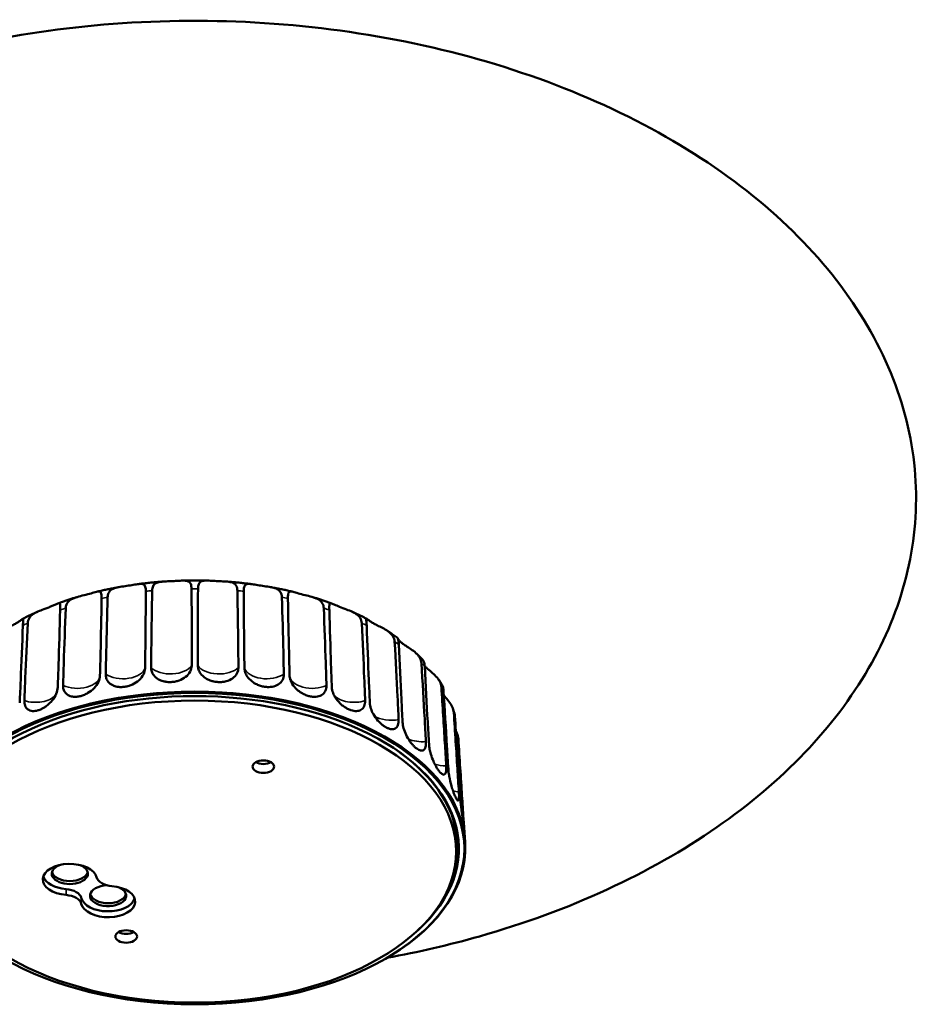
# Model space of a CAD drawing. Header units: millimetres. Extents: x 181 to 1186, y 41 to 1140.
# Tile 7 of 7: x 937 to 1186, y 824 to 1097. Entities that reach past the tile are written whole.
import ezdxf

# ---------------------------------------------------------------- set-up
doc = ezdxf.new("R2010")
doc.units = ezdxf.units.MM
doc.header["$LTSCALE"] = 4
doc.layers.add('Visibile (ISO)', color=7, linetype='Continuous', lineweight=50)
doc.layers.add('Visibile sottile (ISO)', color=7, linetype='Continuous', lineweight=35)

msp = doc.modelspace()

# ---------------------------------------------------------------- linework, layer by layer
at = {"layer": 'Visibile (ISO)'}
for p, q in [((1060.1193, 872.6567), (1060.3817, 868.5714)), ((1057.9332, 868.3956), (1057.9332, 865.9461)), ((1060.4204, 867.7685), (1060.4204, 867.7684)), ((1039.6258, 837.0321), (1039.8022, 837.1393))]:
    msp.add_line(p, q, dxfattribs=at)
for centre, major_axis, start_param, end_param in [((985.4332, 866.9667), (75, 0), 5.52330742, 10.18465585), ((985.4332, 866.7626), (73.25, 0), 5.71599028, 9.99197299), ((985.4332, 866.9667), (-75, 0), 3.16010995, 6.26466801), ((985.4332, 866.9667), (72.9956, 0), 5.98734938, 7.08466959), ((1004.451, 891.9422), (-3, 0), 0.78539816, 2.35619449), ((985.4332, 868.3956), (72.5, 0), 0, 0.18493156), ((985.4332, 868.3956), (72.9651, 0), 6.1443937, 6.2785708), ((950.7945, 858.1949), (-7.5, 0), 3.28348971, 7.71208458), ((950.7945, 859.8279), (-5, 0), 5.31825078, 10.38971249), ((950.7945, 860.6444), (5, 0), 3.28348971, 6.14128825), ((950.7945, 859.8279), (-7.5, 0), 0.18969748, 1.42889927), ((963.1689, 859.2155), (-5, 0), 0.14189705, 1.42889927), ((949.0267, 852.6835), (5, 0), 0.14189705, 1.42889927), ((961.4011, 852.0712), (7.5, 0), 3.28348971, 7.71208458), ((961.4011, 853.7042), (-5, 0), 4.77142932, 10.38971249), ((949.0267, 851.0505), (5, 0), 0.14189705, 1.42889927), ((961.4011, 853.7042), (7.5, 0), 3.28348971, 6.09348783), ((961.4011, 854.5207), (5, 0), 3.28348971, 6.14128825), ((966.4154, 844.849), (-3, 0), 0.78539816, 2.35619449)]:
    msp.add_ellipse(centre, major_axis=major_axis, ratio=0.57735027, start_param=start_param, end_param=end_param, dxfattribs=at)
for centre, major_axis in [((985.4332, 866.7626), (-74.7565, 0)), ((985.4332, 865.9461), (72.5, 0)), ((1004.451, 889.4927), (3, 0)), ((966.4154, 842.3995), (3, 0))]:
    msp.add_ellipse(centre, major_axis=major_axis, ratio=0.57735027, dxfattribs=at)
for points, knots in [([(932.1763, 836.4738), (929.863, 836.8959), (927.5602, 837.3457), (911.785, 840.6339), (898.6026, 844.4291), (873.1876, 854.0367), (860.8685, 859.9769), (839.3731, 873.1117), (829.9097, 880.2363), (813.7153, 895.5059), (806.8123, 903.6961), (795.9521, 920.6375), (791.8421, 929.4626), (786.5733, 947.2282), (785.3081, 956.2677), (785.5778, 974.0828), (787.0731, 982.9685), (792.635, 1000.1754), (796.7326, 1008.5987), (807.2506, 1024.6382), (813.7605, 1032.3324), (828.8506, 1046.6957), (837.5583, 1053.4111), (856.7692, 1065.6003), (867.4166, 1071.0894), (890.176, 1080.6052), (902.4328, 1084.623), (927.9899, 1090.9848), (941.4272, 1093.3056), (968.8154, 1096.0986), (982.8945, 1096.5432), (1010.9315, 1095.4827), (1025.0143, 1093.9533), (1052.3533, 1088.9528), (1065.7404, 1085.4641), (1090.9755, 1076.6888), (1102.9695, 1071.3878), (1124.782, 1059.2707), (1134.7644, 1052.4339), (1152.0754, 1037.6421), (1159.5768, 1029.6475), (1171.6613, 1012.9989), (1176.4043, 1004.2774), (1182.9265, 986.6284), (1184.8245, 977.6064), (1185.7813, 959.7505), (1184.8946, 950.8073), (1180.4986, 933.4235), (1176.9722, 924.8779), (1167.5411, 908.541), (1161.5572, 900.666), (1147.46, 885.8916), (1139.2253, 878.939), (1120.8929, 866.2266), (1110.6532, 860.4449), (1088.6283, 850.2954), (1076.6978, 845.9313), (1056.0124, 840.0582), (1047.4144, 838.0677), (1038.6916, 836.4746)], [7.74620714, 7.74620714, 7.74620714, 7.74620714, 8.46017329, 8.46017329, 12.66378427, 12.66378427, 17.02571429, 17.02571429, 21.03281922, 21.03281922, 24.90184751, 24.90184751, 28.64114686, 28.64114686, 32.28050521, 32.28050521, 35.86653457, 35.86653457, 39.45318388, 39.45318388, 43.0922611, 43.0922611, 46.82581279, 46.82581279, 50.68077123, 50.68077123, 54.66559882, 54.66559882, 58.76877968, 58.76877968, 62.95944981, 62.95944981, 67.1908423, 67.1908423, 71.40715815, 71.40715815, 75.5534285, 75.5534285, 79.58629748, 79.58629748, 83.48289075, 83.48289075, 87.24543505, 87.24543505, 90.90037831, 90.90037831, 94.49231748, 94.49231748, 98.07475763, 98.07475763, 101.70047911, 101.70047911, 105.41352842, 105.41352842, 109.24347083, 109.24347083, 113.2017627, 113.2017627, 115.89211745, 115.89211745, 115.89211745, 115.89211745]), ([(964.5012, 939.2716), (964.0744, 939.1952), (963.6487, 939.1164), (962.7996, 938.9542), (962.3763, 938.8708), (961.5322, 938.6992), (961.1114, 938.6111), (960.2724, 938.4302), (959.8542, 938.3374), (959.0207, 938.1472), (958.6053, 938.0498), (958.1914, 937.9501)], [2.6568775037, 2.6568775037, 2.6568775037, 2.6568775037, 2.675786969, 2.675786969, 2.6946964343, 2.6946964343, 2.7136058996, 2.7136058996, 2.732515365, 2.732515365, 2.7514248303, 2.7514248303, 2.7514248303, 2.7514248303]), ([(961.2775, 936.4485), (961.2908, 936.8758), (961.3717, 937.2659), (961.6843, 937.9508), (961.9153, 938.2376), (962.5703, 938.7261), (962.9941, 938.907), (964.0208, 939.1965), (964.6044, 939.2957), (965.8247, 939.48), (966.4486, 939.5641), (967.6648, 939.748), (968.2554, 939.8476), (969.3374, 940.0284), (969.8225, 940.1081), (970.6362, 940.1593), (970.9528, 940.1316), (971.4438, 939.889), (971.6036, 939.6764), (971.8161, 939.0324), (971.859, 938.5976), (971.8576, 938.0853)], [-1.81516275, -1.81516275, -1.81516275, -1.81516275, -1.65241482, -1.65241482, -1.48740893, -1.48740893, -1.30769868, -1.30769868, -1.11938885, -1.11938885, -0.93314733, -0.93314733, -0.74643413, -0.74643413, -0.56015045, -0.56015045, -0.37950097, -0.37950097, -0.19589971, -0.19589971, -0.00006691, -0.00006691, -0.00006691, -0.00006691]), ([(976.7403, 940.7935), (976.269, 940.7597), (975.7983, 940.7232), (974.8581, 940.6447), (974.3886, 940.6027), (973.4511, 940.5132), (972.983, 940.4658), (972.0484, 940.3654), (971.5819, 940.3124), (970.6507, 940.2011), (970.1859, 940.1427), (969.7221, 940.0816)], [2.479660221, 2.479660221, 2.479660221, 2.479660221, 2.499832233, 2.499832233, 2.520004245, 2.520004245, 2.540176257, 2.540176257, 2.560348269, 2.560348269, 2.580520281, 2.580520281, 2.580520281, 2.580520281]), ([(973.6245, 938.2652), (973.6345, 938.7546), (973.7193, 939.1857), (974.0528, 939.8661), (974.2852, 940.1191), (974.9455, 940.508), (975.3681, 940.6261), (976.3693, 940.7776), (976.9241, 940.8099), (978.0749, 940.8634), (978.6604, 940.8848), (979.8216, 940.9424), (980.3962, 940.9784), (981.502, 941.0416), (982.0241, 941.0678), (982.9526, 941.033), (983.3381, 940.9702), (983.9536, 940.6702), (984.1672, 940.4387), (984.4628, 939.7691), (984.5316, 939.3288), (984.5361, 938.8163)], [-1.81529285, -1.81529285, -1.81529285, -1.81529285, -1.62847172, -1.62847172, -1.45608067, -1.45608067, -1.27241756, -1.27241756, -1.09059326, -1.09059326, -0.91641836, -0.91641836, -0.74246367, -0.74246367, -0.56214262, -0.56214262, -0.3794155, -0.3794155, -0.19588737, -0.19588737, -0.00006691, -0.00006691, -0.00006691, -0.00006691]), ([(989.0685, 941.0497), (988.5842, 941.0641), (988.0996, 941.0756), (987.1303, 941.0929), (986.6454, 941.0987), (985.6757, 941.1045), (985.1908, 941.1045), (984.221, 941.0987), (983.7362, 941.0929), (982.7668, 941.0756), (982.2823, 941.0641), (981.7979, 941.0497)], [2.30466006, 2.30466006, 2.30466006, 2.30466006, 2.325273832, 2.325273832, 2.345887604, 2.345887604, 2.366501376, 2.366501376, 2.387115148, 2.387115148, 2.407728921, 2.407728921, 2.407728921, 2.407728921]), ([(986.3303, 938.8163), (986.3347, 939.3062), (986.3979, 939.7306), (986.6646, 940.3807), (986.8543, 940.612), (987.4164, 940.9385), (987.7858, 941.0162), (988.6919, 941.0709), (989.2067, 941.0492), (990.3034, 940.989), (990.8741, 940.9521), (992.0317, 940.8925), (992.6176, 940.8699), (993.7712, 940.819), (994.3304, 940.7906), (995.351, 940.6574), (995.7894, 940.553), (996.5083, 940.1855), (996.7693, 939.9301), (997.139, 939.2269), (997.2315, 938.7784), (997.2419, 938.2652)], [-1.8152937, -1.8152937, -1.8152937, -1.8152937, -1.62803801, -1.62803801, -1.45567248, -1.45567248, -1.27198333, -1.27198333, -1.09024962, -1.09024962, -0.91622529, -0.91622529, -0.74242069, -0.74242069, -0.56216694, -0.56216694, -0.37941438, -0.37941438, -0.19588722, -0.19588722, -0.00006691, -0.00006691, -0.00006691, -0.00006691]), ([(1001.1443, 940.0816), (1000.6805, 940.1427), (1000.2158, 940.2011), (999.2845, 940.3124), (998.818, 940.3654), (997.8835, 940.4658), (997.4154, 940.5132), (996.4778, 940.6027), (996.0083, 940.6447), (995.0681, 940.7232), (994.5974, 940.7597), (994.1262, 940.7935)], [2.131868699, 2.131868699, 2.131868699, 2.131868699, 2.152040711, 2.152040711, 2.172212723, 2.172212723, 2.192384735, 2.192384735, 2.212556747, 2.212556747, 2.232728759, 2.232728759, 2.232728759, 2.232728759]), ([(999.0089, 938.0853), (999.0076, 938.5167), (999.0385, 938.8941), (999.1897, 939.5131), (999.3103, 939.7462), (999.7015, 940.0676), (999.9739, 940.137), (1000.7087, 940.1478), (1001.1605, 940.0853), (1002.1875, 939.9208), (1002.751, 939.8217), (1003.9329, 939.635), (1004.5498, 939.5478), (1005.7708, 939.3722), (1006.3673, 939.2844), (1007.4569, 939.0416), (1007.9295, 938.8918), (1008.7262, 938.4498), (1009.0268, 938.1659), (1009.4595, 937.4221), (1009.573, 936.9631), (1009.5889, 936.4485)], [-1.81517609, -1.81517609, -1.81517609, -1.81517609, -1.65013098, -1.65013098, -1.4825545, -1.4825545, -1.3026055, -1.3026055, -1.11512467, -1.11512467, -0.93060009, -0.93060009, -0.74580055, -0.74580055, -0.56044026, -0.56044026, -0.37948931, -0.37948931, -0.19589789, -0.19589789, -0.00006691, -0.00006691, -0.00006691, -0.00006691]), ([(1012.6751, 937.9501), (1012.2611, 938.0498), (1011.8458, 938.1472), (1011.0122, 938.3374), (1010.5941, 938.4302), (1009.7551, 938.6111), (1009.3343, 938.6992), (1008.4901, 938.8708), (1008.0668, 938.9542), (1007.2178, 939.1164), (1006.7921, 939.1952), (1006.3653, 939.2716)], [1.9609641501, 1.9609641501, 1.9609641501, 1.9609641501, 1.9798736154, 1.9798736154, 1.9987830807, 1.9987830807, 2.0176925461, 2.0176925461, 2.0366020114, 2.0366020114, 2.0555114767, 2.0555114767, 2.0555114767, 2.0555114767]), ([(952.7308, 936.4754), (952.372, 936.3676), (952.0146, 936.2579), (951.3026, 936.0351), (950.9481, 935.9219), (950.242, 935.6918), (949.8905, 935.575), (949.1905, 935.3378), (948.8421, 935.2175), (948.1484, 934.9732), (947.8031, 934.8492), (947.4595, 934.7235)], [2.8359978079, 2.8359978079, 2.8359978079, 2.8359978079, 2.8529790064, 2.8529790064, 2.8699602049, 2.8699602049, 2.8869414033, 2.8869414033, 2.9039226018, 2.9039226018, 2.9209038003, 2.9209038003, 2.9209038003, 2.9209038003]), ([(949.6645, 933.4217), (949.6788, 933.7736), (949.7446, 934.106), (949.984, 934.7167), (950.1565, 934.9918), (950.6884, 935.5626), (951.08, 935.8232), (952.0653, 936.2804), (952.6432, 936.459), (953.9154, 936.8024), (954.5923, 936.9614), (955.9114, 937.3002), (956.5474, 937.4801), (957.6311, 937.7993), (958.0813, 937.9373), (958.763, 938.0641), (959.0014, 938.0642), (959.3552, 937.8704), (959.4575, 937.6731), (959.5829, 937.047), (959.599, 936.612), (959.5915, 936.0942)], [-1.81513814, -1.81513814, -1.81513814, -1.81513814, -1.68146794, -1.68146794, -1.54772279, -1.54772279, -1.369657, -1.369657, -1.17740212, -1.17740212, -0.97111961, -0.97111961, -0.75819574, -0.75819574, -0.55822552, -0.55822552, -0.3813955, -0.3813955, -0.19778381, -0.19778381, -0.00006691, -0.00006691, -0.00006691, -0.00006691]), ([(960.751, 915.1053), (960.7904, 917.2503), (960.8337, 919.3766), (960.9802, 926.0195), (961.1186, 931.3251), (961.2775, 936.4485)], [0.93585557, 0.93585557, 0.93585557, 0.93585557, 1.68075466, 1.68075466, 3.46851839, 3.46851839, 3.46851839, 3.46851839]), ([(971.8576, 938.0853), (971.8428, 932.9842), (971.8002, 927.6933), (971.7185, 921.0605), (971.6887, 918.9363), (971.6541, 916.792)], [0.95102767, 0.95102767, 0.95102767, 0.95102767, 2.73879139, 2.73879139, 3.48369048, 3.48369048, 3.48369048, 3.48369048]), ([(973.335, 916.9631), (973.35, 919.1054), (973.3693, 921.2285), (973.4411, 927.8604), (973.5209, 933.155), (973.6245, 938.2652)], [0.93585557, 0.93585557, 0.93585557, 0.93585557, 1.68075466, 1.68075466, 3.46851839, 3.46851839, 3.46851839, 3.46851839]), ([(984.5361, 938.8163), (984.5812, 933.7137), (984.6001, 928.4241), (984.5951, 921.7955), (984.5898, 919.6732), (984.5798, 917.5311)], [0.95102767, 0.95102767, 0.95102767, 0.95102767, 2.73879139, 2.73879139, 3.48369048, 3.48369048, 3.48369048, 3.48369048]), ([(986.2867, 917.5311), (986.2767, 919.6732), (986.2713, 921.7955), (986.2663, 928.4241), (986.2852, 933.7137), (986.3303, 938.8163)], [0.93585557, 0.93585557, 0.93585557, 0.93585557, 1.68075466, 1.68075466, 3.46851839, 3.46851839, 3.46851839, 3.46851839]), ([(997.2419, 938.2652), (997.3455, 933.155), (997.4254, 927.8604), (997.4972, 921.2285), (997.5165, 919.1054), (997.5314, 916.9631)], [0.95102767, 0.95102767, 0.95102767, 0.95102767, 2.73879139, 2.73879139, 3.48369048, 3.48369048, 3.48369048, 3.48369048]), ([(999.2124, 916.792), (999.1777, 918.9363), (999.1479, 921.0605), (999.0663, 927.6933), (999.0236, 932.9842), (999.0089, 938.0853)], [0.93585557, 0.93585557, 0.93585557, 0.93585557, 1.68075466, 1.68075466, 3.46851839, 3.46851839, 3.46851839, 3.46851839]), ([(1009.5889, 936.4485), (1009.7479, 931.3251), (1009.8863, 926.0195), (1010.0327, 919.3766), (1010.076, 917.2503), (1010.1154, 915.1053)], [0.95102767, 0.95102767, 0.95102767, 0.95102767, 2.73879139, 2.73879139, 3.48369048, 3.48369048, 3.48369048, 3.48369048]), ([(1011.275, 936.0942), (1011.2695, 936.4685), (1011.2772, 936.8006), (1011.3345, 937.3582), (1011.3842, 937.5796), (1011.5788, 937.9364), (1011.7403, 938.0309), (1012.2497, 938.058), (1012.5988, 937.9772), (1013.4861, 937.7298), (1014.017, 937.5656), (1015.1967, 937.2356), (1015.8448, 937.071), (1017.1329, 936.7508), (1017.7639, 936.5961), (1018.9001, 936.2336), (1019.3889, 936.0368), (1020.2362, 935.5156), (1020.5673, 935.1997), (1021.0499, 934.4095), (1021.1809, 933.9381), (1021.202, 933.4217)], [-1.81511105, -1.81511105, -1.81511105, -1.81511105, -1.6719999, -1.6719999, -1.52831253, -1.52831253, -1.35006784, -1.35006784, -1.15626794, -1.15626794, -0.95625139, -0.95625139, -0.75257913, -0.75257913, -0.55770185, -0.55770185, -0.37958652, -0.37958652, -0.19591521, -0.19591521, -0.00006691, -0.00006691, -0.00006691, -0.00006691]), ([(1023.4069, 934.7235), (1023.0633, 934.8492), (1022.718, 934.9732), (1022.0243, 935.2175), (1021.6759, 935.3378), (1020.9759, 935.575), (1020.6244, 935.6918), (1019.9184, 935.9219), (1019.5638, 936.0351), (1018.8519, 936.2579), (1018.4944, 936.3676), (1018.1356, 936.4754)], [1.7914851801, 1.7914851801, 1.7914851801, 1.7914851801, 1.8084663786, 1.8084663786, 1.8254475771, 1.8254475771, 1.8424287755, 1.8424287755, 1.859409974, 1.859409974, 1.8763911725, 1.8763911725, 1.8763911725, 1.8763911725]), ([(939.1382, 929.2765), (939.1512, 929.5402), (939.1951, 929.7964), (939.3469, 930.2896), (939.4552, 930.5253), (939.8304, 931.1171), (940.1492, 931.44), (940.9552, 932.021), (941.4264, 932.2648), (942.4631, 932.7162), (943.0081, 932.9153), (943.9491, 933.2589), (944.3436, 933.4027), (945.0593, 933.6773), (945.3838, 933.8078), (946.0147, 934.0755), (946.3169, 934.2122), (946.9277, 934.4943), (947.2119, 934.6306), (947.6911, 934.8107), (947.8582, 934.8341), (948.0671, 934.6597), (948.1061, 934.4674), (948.1357, 933.8489), (948.1238, 933.4174), (948.1106, 932.9037)], [-1.81493057, -1.81493057, -1.81493057, -1.81493057, -1.71520804, -1.71520804, -1.61431251, -1.61431251, -1.44637423, -1.44637423, -1.27486445, -1.27486445, -1.10097218, -1.10097218, -0.97124201, -0.97124201, -0.85392272, -0.85392272, -0.72612622, -0.72612622, -0.5637742, -0.5637742, -0.37893701, -0.37893701, -0.1958382, -0.1958382, -0.00006691, -0.00006691, -0.00006691, -0.00006691]), ([(959.5915, 936.0942), (959.5174, 930.9886), (959.4144, 925.6905), (959.2587, 919.0456), (959.2052, 916.9172), (959.1471, 914.7682)], [0.95102767, 0.95102767, 0.95102767, 0.95102767, 2.73879139, 2.73879139, 3.48369048, 3.48369048, 3.48369048, 3.48369048]), ([(1011.7194, 914.7682), (1011.6612, 916.9172), (1011.6078, 919.0456), (1011.452, 925.6905), (1011.3491, 930.9886), (1011.275, 936.0942)], [0.93585557, 0.93585557, 0.93585557, 0.93585557, 1.68075466, 1.68075466, 3.46851839, 3.46851839, 3.46851839, 3.46851839]), ([(1022.7558, 932.9037), (1022.7467, 933.2596), (1022.739, 933.577), (1022.7398, 934.113), (1022.7484, 934.3287), (1022.8212, 934.6941), (1022.9011, 934.7935), (1023.2214, 934.8081), (1023.466, 934.7095), (1024.1696, 934.3906), (1024.6334, 934.1683), (1025.7288, 933.7032), (1026.3617, 933.4621), (1027.6039, 933.0079), (1028.1987, 932.7963), (1029.307, 932.3291), (1029.801, 932.0851), (1030.6779, 931.4814), (1031.0311, 931.1322), (1031.5555, 930.2895), (1031.7025, 929.8001), (1031.7282, 929.2765)], [-1.81548809, -1.81548809, -1.81548809, -1.81548809, -1.67958592, -1.67958592, -1.54374026, -1.54374026, -1.36485039, -1.36485039, -1.17186411, -1.17186411, -0.96242263, -0.96242263, -0.74660014, -0.74660014, -0.55775544, -0.55775544, -0.38135816, -0.38135816, -0.19773782, -0.19773782, -0.00006691, -0.00006691, -0.00006691, -0.00006691]), ([(941.817, 932.4341), (941.5389, 932.3094), (941.2623, 932.1835), (940.7118, 931.9291), (940.4379, 931.8007), (939.8931, 931.5413), (939.6221, 931.4104), (939.0831, 931.1461), (938.815, 931.0127), (938.2819, 930.7435), (938.0168, 930.6076), (937.7532, 930.4706)], [3.0165358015, 3.0165358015, 3.0165358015, 3.0165358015, 3.0311137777, 3.0311137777, 3.0456917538, 3.0456917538, 3.0602697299, 3.0602697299, 3.0748477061, 3.0748477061, 3.0894256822, 3.0894256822, 3.0894256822, 3.0894256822]), ([(948.1106, 932.9037), (947.9793, 927.7877), (947.8193, 922.4763), (947.5941, 915.8122), (947.5187, 913.6773), (947.4387, 911.5213)], [0.95102767, 0.95102767, 0.95102767, 0.95102767, 2.73879139, 2.73879139, 3.48369048, 3.48369048, 3.48369048, 3.48369048]), ([(948.9169, 912.0141), (948.9796, 914.1642), (949.0457, 916.296), (949.2623, 922.9573), (949.455, 928.2796), (949.6645, 933.4217)], [0.93585557, 0.93585557, 0.93585557, 0.93585557, 1.68075466, 1.68075466, 3.46851839, 3.46851839, 3.46851839, 3.46851839]), ([(1021.202, 933.4217), (1021.4114, 928.2796), (1021.6042, 922.9573), (1021.8208, 916.296), (1021.8868, 914.1642), (1021.9495, 912.0141)], [0.95102767, 0.95102767, 0.95102767, 0.95102767, 2.73879139, 2.73879139, 3.48369048, 3.48369048, 3.48369048, 3.48369048]), ([(1023.4277, 911.5213), (1023.3477, 913.6773), (1023.2724, 915.8122), (1023.0472, 922.4763), (1022.8871, 927.7877), (1022.7558, 932.9037)], [0.93585557, 0.93585557, 0.93585557, 0.93585557, 1.68075466, 1.68075466, 3.46851839, 3.46851839, 3.46851839, 3.46851839]), ([(1033.1132, 930.4706), (1032.8497, 930.6076), (1032.5846, 930.7435), (1032.0514, 931.0127), (1031.7834, 931.1461), (1031.2443, 931.4104), (1030.9733, 931.5413), (1030.4285, 931.8007), (1030.1547, 931.9291), (1029.6042, 932.1835), (1029.3275, 932.3094), (1029.0495, 932.4341)], [1.6229632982, 1.6229632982, 1.6229632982, 1.6229632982, 1.6375412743, 1.6375412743, 1.6521192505, 1.6521192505, 1.6666972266, 1.6666972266, 1.6812752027, 1.6812752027, 1.6958531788, 1.6958531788, 1.6958531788, 1.6958531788]), ([(930.0187, 924.139), (930.0342, 924.418), (930.0856, 924.6921), (930.2613, 925.2263), (930.3862, 925.4848), (930.8004, 926.1202), (931.1365, 926.47), (931.9632, 927.1244), (932.4373, 927.4128), (933.4386, 927.9574), (933.9458, 928.2044), (934.7951, 928.6295), (935.1428, 928.8071), (935.7597, 929.1419), (936.0331, 929.2995), (936.5533, 929.6199), (936.7948, 929.7817), (937.2662, 930.1165), (937.4697, 930.2774), (937.7764, 930.4971), (937.8556, 930.5329), (937.9097, 930.3717), (937.8859, 930.1803), (937.8214, 929.5599), (937.7823, 929.1259), (937.7638, 928.6106)], [-1.81487271, -1.81487271, -1.81487271, -1.81487271, -1.70994388, -1.70994388, -1.60360851, -1.60360851, -1.43626495, -1.43626495, -1.26428623, -1.26428623, -1.09370463, -1.09370463, -0.9669269, -0.9669269, -0.85208779, -0.85208779, -0.72602898, -0.72602898, -0.56371448, -0.56371448, -0.37891385, -0.37891385, -0.19583626, -0.19583626, -0.00006691, -0.00006691, -0.00006691, -0.00006691]), ([(937.7638, 928.6106), (937.5793, 923.4787), (937.367, 918.1484), (937.0792, 911.4584), (936.9842, 909.3149), (936.8848, 907.1499)], [0.95102767, 0.95102767, 0.95102767, 0.95102767, 2.73879139, 2.73879139, 3.48369048, 3.48369048, 3.48369048, 3.48369048]), ([(938.1924, 907.7834), (938.2764, 909.9409), (938.3632, 912.0804), (938.6434, 918.7668), (938.8847, 924.1111), (939.1382, 929.2765)], [0.93585557, 0.93585557, 0.93585557, 0.93585557, 1.68075466, 1.68075466, 3.46851839, 3.46851839, 3.46851839, 3.46851839]), ([(1031.7282, 929.2765), (1031.9818, 924.1111), (1032.2231, 918.7668), (1032.5032, 912.0804), (1032.59, 909.9409), (1032.6741, 907.7834)], [0.95102767, 0.95102767, 0.95102767, 0.95102767, 2.73879139, 2.73879139, 3.48369048, 3.48369048, 3.48369048, 3.48369048]), ([(1033.1027, 928.6106), (1033.0928, 928.8864), (1033.0776, 929.1396), (1033.0417, 929.5931), (1033.021, 929.7914), (1032.9769, 930.2131), (1032.9591, 930.3792), (1033.0092, 930.5273), (1033.0796, 930.5014), (1033.3629, 930.3043), (1033.5697, 930.1391), (1034.0502, 929.7964), (1034.291, 929.6342), (1034.8095, 929.3135), (1035.0816, 929.1561), (1035.6941, 928.8225), (1036.0387, 928.6461), (1036.8602, 928.2344), (1037.342, 927.9997), (1038.361, 927.4539), (1038.8738, 927.148), (1039.7697, 926.4383), (1040.1291, 926.053), (1040.6651, 925.1605), (1040.8187, 924.6603), (1040.8478, 924.139)], [-1.81487271, -1.81487271, -1.81487271, -1.81487271, -1.70994388, -1.70994388, -1.60360851, -1.60360851, -1.43626495, -1.43626495, -1.26428623, -1.26428623, -1.09370463, -1.09370463, -0.9669269, -0.9669269, -0.85208779, -0.85208779, -0.72602898, -0.72602898, -0.56371448, -0.56371448, -0.37891385, -0.37891385, -0.19583626, -0.19583626, -0.00006691, -0.00006691, -0.00006691, -0.00006691]), ([(1033.9816, 907.1499), (1033.8823, 909.3149), (1033.7872, 911.4584), (1033.4994, 918.1484), (1033.2871, 923.4787), (1033.1027, 928.6106)], [0.93585557, 0.93585557, 0.93585557, 0.93585557, 1.68075466, 1.68075466, 3.46851839, 3.46851839, 3.46851839, 3.46851839]), ([(1041.5876, 925.2524), (1041.4035, 925.3867), (1041.2181, 925.5202), (1040.845, 925.7858), (1040.6573, 925.9178), (1040.2795, 926.1803), (1040.0895, 926.3108), (1039.707, 926.5702), (1039.5146, 926.6991), (1039.1276, 926.9553), (1038.9329, 927.0827), (1038.7371, 927.2092)], [1.4549184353, 1.4549184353, 1.4549184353, 1.4549184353, 1.4668272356, 1.4668272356, 1.4787360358, 1.4787360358, 1.490644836, 1.490644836, 1.5025536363, 1.5025536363, 1.5144624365, 1.5144624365, 1.5144624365, 1.5144624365]), ([(1040.8478, 924.139), (1041.1378, 918.9461), (1041.4202, 913.5754), (1041.7555, 906.8579), (1041.8604, 904.7088), (1041.9632, 902.5417)], [0.95102767, 0.95102767, 0.95102767, 0.95102767, 2.73879139, 2.73879139, 3.48369048, 3.48369048, 3.48369048, 3.48369048]), ([(1042.0011, 923.3454), (1041.9893, 923.6085), (1041.9671, 923.8521), (1041.9062, 924.2928), (1041.8674, 924.4885), (1041.7555, 924.9282), (1041.678, 925.1118), (1041.6102, 925.2282), (1041.5964, 925.246), (1041.5876, 925.2524)], [-1.81493057, -1.81493057, -1.81493057, -1.81493057, -1.715208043, -1.715208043, -1.614312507, -1.614312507, -1.446374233, -1.446374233, -1.387584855, -1.387584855, -1.387584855, -1.387584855]), ([(1041.7436, 924.9302), (1041.7964, 924.8532), (1041.8624, 924.7652), (1042.0801, 924.5047), (1042.2575, 924.3183), (1042.6656, 923.9441), (1042.8893, 923.7581), (1043.4096, 923.3611), (1043.7108, 923.1494), (1044.4424, 922.6565), (1044.8815, 922.3752), (1045.8321, 921.7298), (1046.3234, 921.3731), (1047.1965, 920.574), (1047.5547, 920.1524), (1048.0937, 919.2056), (1048.2518, 918.6897), (1048.2836, 918.1652)], [-1.17635359, -1.17635359, -1.17635359, -1.17635359, -1.10097218, -1.10097218, -0.97124201, -0.97124201, -0.85392272, -0.85392272, -0.72612622, -0.72612622, -0.5637742, -0.5637742, -0.37893701, -0.37893701, -0.1958382, -0.1958382, -0.00006691, -0.00006691, -0.00006691, -0.00006691]), ([(1043.0604, 901.7868), (1042.9447, 903.9627), (1042.8329, 906.1166), (1042.4912, 912.8384), (1042.2331, 918.1925), (1042.0011, 923.3454)], [0.93585557, 0.93585557, 0.93585557, 0.93585557, 1.68075466, 1.68075466, 3.46851839, 3.46851839, 3.46851839, 3.46851839]), ([(1048.631, 919.1124), (1048.5167, 919.2328), (1048.4015, 919.3528), (1048.1695, 919.5919), (1048.0527, 919.711), (1047.8174, 919.9484), (1047.6989, 920.0667), (1047.4603, 920.3023), (1047.3401, 920.4197), (1047.0982, 920.6536), (1046.9765, 920.7701), (1046.8539, 920.8862)], [1.2867638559, 1.2867638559, 1.2867638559, 1.2867638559, 1.2959964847, 1.2959964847, 1.3052291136, 1.3052291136, 1.3144617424, 1.3144617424, 1.3236943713, 1.3236943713, 1.3329270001, 1.3329270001, 1.3329270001, 1.3329270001]), ([(984.5798, 917.5311), (984.5771, 916.9475), (984.4292, 916.3686), (983.8564, 915.2806), (983.4348, 914.7821), (982.3789, 913.9404), (981.7595, 913.6034), (980.7579, 913.2481), (980.4271, 913.1566), (979.8797, 913.0445), (979.668, 913.0103), (979.2703, 912.9625), (979.0846, 912.9469), (978.7129, 912.9288), (978.5269, 912.9264), (978.1268, 912.9356), (977.9131, 912.9496), (977.3519, 913.0112), (977.0104, 913.0747), (976.2153, 913.289), (975.7799, 913.464), (974.8459, 913.9885), (974.3944, 914.3736), (973.8153, 915.1367), (973.6336, 915.4788), (973.3919, 916.2011), (973.3324, 916.5783), (973.335, 916.9631)], [0, 0, 0, 0, 0.22300558, 0.22300558, 0.44774825, 0.44774825, 0.66865774, 0.66865774, 0.77234076, 0.77234076, 0.83660981, 0.83660981, 0.89247662, 0.89247662, 0.94850409, 0.94850409, 1.01365465, 1.01365465, 1.12176748, 1.12176748, 1.27531978, 1.27531978, 1.48646572, 1.48646572, 1.63412183, 1.63412183, 1.78109008, 1.78109008, 1.78109008, 1.78109008]), ([(997.5314, 916.9631), (997.5355, 916.3794), (997.3963, 915.8151), (996.8431, 914.7839), (996.432, 914.3275), (995.3955, 913.5915), (994.7846, 913.3166), (993.7918, 913.0621), (993.4633, 913.0039), (992.9184, 912.9469), (992.7074, 912.9341), (992.3105, 912.9265), (992.125, 912.9296), (991.7533, 912.949), (991.5671, 912.9654), (991.1661, 913.015), (990.9517, 913.0507), (990.3877, 913.1691), (990.0439, 913.2672), (989.2414, 913.5623), (988.8005, 913.7815), (987.8517, 914.4011), (987.3905, 914.8323), (986.7951, 915.6548), (986.6069, 916.0156), (986.3533, 916.7629), (986.2885, 917.1464), (986.2867, 917.5311)], [0, 0, 0, 0, 0.22300558, 0.22300558, 0.44774825, 0.44774825, 0.66865774, 0.66865774, 0.77234076, 0.77234076, 0.83660981, 0.83660981, 0.89247662, 0.89247662, 0.94850409, 0.94850409, 1.01365465, 1.01365465, 1.12176748, 1.12176748, 1.27531978, 1.27531978, 1.48646572, 1.48646572, 1.63412183, 1.63412183, 1.78109008, 1.78109008, 1.78109008, 1.78109008]), ([(1048.2836, 918.1652), (1048.6013, 912.9417), (1048.9163, 907.5407), (1049.2964, 900.7872), (1049.4162, 898.6267), (1049.5347, 896.4484)], [0.95102767, 0.95102767, 0.95102767, 0.95102767, 2.73879139, 2.73879139, 3.48369048, 3.48369048, 3.48369048, 3.48369048]), ([(1049.1808, 917.2681), (1049.1621, 917.6226), (1049.1153, 917.9439), (1048.9774, 918.4961), (1048.887, 918.7238), (1048.7368, 918.9845), (1048.683, 919.0575), (1048.6309, 919.1123)], [-1.815138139, -1.815138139, -1.815138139, -1.815138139, -1.681467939, -1.681467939, -1.547722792, -1.547722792, -1.475703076, -1.475703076, -1.475703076, -1.475703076]), ([(1049.1708, 917.4276), (1049.3267, 917.2562), (1049.5008, 917.0799), (1050.0936, 916.5192), (1050.5623, 916.1267), (1051.4892, 915.3247), (1051.9237, 914.9363), (1052.7331, 914.071), (1053.0819, 913.6132), (1053.6153, 912.6068), (1053.7758, 912.0698), (1053.8098, 911.5367)], [-0.852564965, -0.852564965, -0.852564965, -0.852564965, -0.75819574, -0.75819574, -0.558225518, -0.558225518, -0.381395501, -0.381395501, -0.197783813, -0.197783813, -0.000066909, -0.000066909, -0.000066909, -0.000066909]), ([(1050.3882, 895.595), (1050.2596, 897.7832), (1050.1345, 899.9491), (1049.7494, 906.7076), (1049.4533, 912.0897), (1049.1808, 917.2681)], [0.93585557, 0.93585557, 0.93585557, 0.93585557, 1.68075466, 1.68075466, 3.46851839, 3.46851839, 3.46851839, 3.46851839]), ([(959.1471, 914.7682), (959.1312, 914.1827), (958.9795, 913.5734), (958.42, 912.37), (958.0155, 911.7875), (957.0168, 910.7366), (956.4365, 910.2775), (955.508, 909.7257), (955.2027, 909.5694), (954.6996, 909.3504), (954.5056, 909.2749), (954.1421, 909.1496), (953.9728, 909.0978), (953.6347, 909.0075), (953.4659, 908.9689), (953.1036, 908.9005), (952.9108, 908.8731), (952.4055, 908.8262), (952.0996, 908.8238), (951.3906, 908.885), (951.0053, 908.9764), (950.1847, 909.3223), (949.7933, 909.6216), (949.2984, 910.2754), (949.1459, 910.5835), (948.9494, 911.2612), (948.9057, 911.6278), (948.9169, 912.0141)], [0, 0, 0, 0, 0.22300558, 0.22300558, 0.44774825, 0.44774825, 0.66865774, 0.66865774, 0.77234076, 0.77234076, 0.83660981, 0.83660981, 0.89247662, 0.89247662, 0.94850409, 0.94850409, 1.01365465, 1.01365465, 1.12176748, 1.12176748, 1.27531978, 1.27531978, 1.48646572, 1.48646572, 1.63412183, 1.63412183, 1.78109008, 1.78109008, 1.78109008, 1.78109008]), ([(971.6541, 916.792), (971.6447, 916.2077), (971.4926, 915.6137), (970.9177, 914.4677), (970.4982, 913.9268), (969.4551, 912.9791), (968.846, 912.58), (967.8661, 912.1246), (967.5431, 912.0001), (967.0098, 911.8334), (966.8038, 911.7781), (966.4173, 911.6907), (966.237, 911.6566), (965.8767, 911.6015), (965.6965, 911.5806), (965.3095, 911.55), (965.1031, 911.5428), (964.5616, 911.5487), (964.2329, 911.5784), (963.4692, 911.714), (963.0526, 911.8459), (962.1618, 912.2782), (961.7338, 912.6189), (961.1886, 913.3253), (961.0189, 913.6496), (960.7964, 914.3485), (960.7439, 914.72), (960.751, 915.1053)], [0, 0, 0, 0, 0.22300558, 0.22300558, 0.44774825, 0.44774825, 0.66865774, 0.66865774, 0.77234076, 0.77234076, 0.83660981, 0.83660981, 0.89247662, 0.89247662, 0.94850409, 0.94850409, 1.01365465, 1.01365465, 1.12176748, 1.12176748, 1.27531978, 1.27531978, 1.48646572, 1.48646572, 1.63412183, 1.63412183, 1.78109008, 1.78109008, 1.78109008, 1.78109008]), ([(1010.1154, 915.1053), (1010.1262, 914.5208), (1010, 913.9699), (1009.483, 912.9928), (1009.0951, 912.5767), (1008.1093, 911.9429), (1007.5255, 911.7283), (1006.5718, 911.5721), (1006.2554, 911.5465), (1005.7296, 911.5436), (1005.5258, 911.5517), (1005.1418, 911.5836), (1004.9621, 911.6051), (1004.6017, 911.6615), (1004.4209, 911.6964), (1004.0312, 911.7861), (1003.8225, 911.843), (1003.273, 912.0177), (1002.9372, 912.1502), (1002.1518, 912.5255), (1001.7188, 912.7888), (1000.7841, 913.5035), (1000.3271, 913.9811), (999.7335, 914.8637), (999.5445, 915.2435), (999.2868, 916.0166), (999.2186, 916.4069), (999.2124, 916.792)], [0, 0, 0, 0, 0.22300558, 0.22300558, 0.44774825, 0.44774825, 0.66865774, 0.66865774, 0.77234076, 0.77234076, 0.83660981, 0.83660981, 0.89247662, 0.89247662, 0.94850409, 0.94850409, 1.01365465, 1.01365465, 1.12176748, 1.12176748, 1.27531978, 1.27531978, 1.48646572, 1.48646572, 1.63412183, 1.63412183, 1.78109008, 1.78109008, 1.78109008, 1.78109008]), ([(1021.9495, 912.0141), (1021.9666, 911.4282), (1021.8572, 910.8891), (1021.3922, 909.9616), (1021.0392, 909.583), (1020.1342, 909.0447), (1019.5952, 908.8868), (1018.7094, 908.8235), (1018.4149, 908.8288), (1017.9242, 908.8773), (1017.7336, 908.9053), (1017.3742, 908.9747), (1017.2058, 909.0138), (1016.8676, 909.1055), (1016.6978, 909.1581), (1016.3312, 909.2859), (1016.1346, 909.3634), (1015.6162, 909.592), (1015.2987, 909.7575), (1014.5542, 910.21), (1014.1422, 910.5161), (1013.25, 911.3231), (1012.8111, 911.8459), (1012.2374, 912.7874), (1012.0533, 913.1861), (1011.7993, 913.9851), (1011.7298, 914.3822), (1011.7194, 914.7682)], [0, 0, 0, 0, 0.22300558, 0.22300558, 0.44774825, 0.44774825, 0.66865774, 0.66865774, 0.77234076, 0.77234076, 0.83660981, 0.83660981, 0.89247662, 0.89247662, 0.94850409, 0.94850409, 1.01365465, 1.01365465, 1.12176748, 1.12176748, 1.27531978, 1.27531978, 1.48646572, 1.48646572, 1.63412183, 1.63412183, 1.78109008, 1.78109008, 1.78109008, 1.78109008]), ([(1054.0173, 912.0779), (1053.9568, 912.1791), (1053.8958, 912.2801), (1053.7726, 912.4816), (1053.7104, 912.5822), (1053.5851, 912.7829), (1053.5219, 912.883), (1053.3943, 913.0829), (1053.33, 913.1826), (1053.2003, 913.3815), (1053.135, 913.4808), (1053.069, 913.5799)], [1.1177032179, 1.1177032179, 1.1177032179, 1.1177032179, 1.1246062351, 1.1246062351, 1.1315092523, 1.1315092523, 1.1384122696, 1.1384122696, 1.1453152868, 1.1453152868, 1.152218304, 1.152218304, 1.152218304, 1.152218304]), ([(1054.4235, 910.5633), (1054.3981, 910.9976), (1054.3179, 911.3872), (1054.1419, 911.8458), (1054.0821, 911.9693), (1054.0171, 912.0779)], [-1.815162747, -1.815162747, -1.815162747, -1.815162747, -1.652414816, -1.652414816, -1.583177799, -1.583177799, -1.583177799, -1.583177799]), ([(947.4387, 911.5213), (947.4169, 910.9338), (947.2702, 910.3093), (946.7446, 909.0548), (946.3702, 908.4364), (945.5085, 907.3624), (945.0503, 906.9046), (944.2886, 906.2896), (944.0141, 906.0932), (943.4625, 905.7453), (943.1872, 905.5935), (942.5999, 905.3143), (942.2881, 905.1927), (941.7195, 905.021), (941.4615, 904.9635), (940.9312, 904.8908), (940.6627, 904.8817), (939.8939, 904.9454), (939.449, 905.1111), (938.7809, 905.6424), (938.5436, 905.9792), (938.2389, 906.7948), (938.1723, 907.2666), (938.1924, 907.7834)], [0, 0, 0, 0, 0.22303222, 0.22303222, 0.44642262, 0.44642262, 0.63955501, 0.63955501, 0.74313514, 0.74313514, 0.84362223, 0.84362223, 0.9573885, 0.9573885, 1.05542354, 1.05542354, 1.16521734, 1.16521734, 1.38795341, 1.38795341, 1.58559738, 1.58559738, 1.78162861, 1.78162861, 1.78162861, 1.78162861]), ([(1032.6741, 907.7834), (1032.697, 907.1954), (1032.6076, 906.6663), (1032.21, 905.7851), (1031.905, 905.4413), (1031.1623, 905.0159), (1030.7541, 904.9084), (1030.0511, 904.8855), (1029.7934, 904.9042), (1029.267, 904.9921), (1029, 905.0596), (1028.4214, 905.2517), (1028.1085, 905.3826), (1027.528, 905.6755), (1027.2604, 905.8305), (1026.7019, 906.1979), (1026.4138, 906.4139), (1025.5745, 907.1276), (1025.0678, 907.678), (1024.2753, 908.7999), (1023.9775, 909.353), (1023.5625, 910.4595), (1023.4469, 911.0049), (1023.4277, 911.5213)], [0, 0, 0, 0, 0.22303222, 0.22303222, 0.44642262, 0.44642262, 0.63955501, 0.63955501, 0.74313514, 0.74313514, 0.84362223, 0.84362223, 0.9573885, 0.9573885, 1.05542354, 1.05542354, 1.16521734, 1.16521734, 1.38795341, 1.38795341, 1.58559738, 1.58559738, 1.78162861, 1.78162861, 1.78162861, 1.78162861]), ([(1053.8098, 911.5367), (1054.1454, 906.2802), (1054.4834, 900.8463), (1054.8969, 894.0526), (1055.0279, 891.8794), (1055.1586, 889.6886)], [0.95102767, 0.95102767, 0.95102767, 0.95102767, 2.73879139, 2.73879139, 3.48369048, 3.48369048, 3.48369048, 3.48369048]), ([(1055.7424, 888.7626), (1055.6049, 890.9642), (1055.4702, 893.1433), (1055.0533, 899.9423), (1054.7282, 905.3557), (1054.4235, 910.5633)], [0.93585557, 0.93585557, 0.93585557, 0.93585557, 1.68075466, 1.68075466, 3.46851839, 3.46851839, 3.46851839, 3.46851839]), ([(1054.5063, 909.1525), (1054.5802, 909.069), (1054.6555, 908.9845), (1055.1126, 908.473), (1055.5077, 908.0343), (1056.2496, 907.08), (1056.5739, 906.5878), (1057.0713, 905.534), (1057.2239, 904.9863), (1057.2584, 904.4549)], [-0.596541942, -0.596541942, -0.596541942, -0.596541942, -0.560150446, -0.560150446, -0.379500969, -0.379500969, -0.195899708, -0.195899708, -0.000066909, -0.000066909, -0.000066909, -0.000066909]), ([(1041.9632, 902.5417), (1041.9913, 901.9511), (1041.9247, 901.43), (1041.6054, 900.5857), (1041.3555, 900.2704), (1040.7502, 899.9206), (1040.4244, 899.8496), (1039.8459, 899.8781), (1039.6227, 899.9179), (1039.1505, 900.056), (1038.9023, 900.1554), (1038.3566, 900.4278), (1038.0574, 900.6095), (1037.5136, 900.9983), (1037.2693, 901.1947), (1036.7569, 901.6547), (1036.4919, 901.9221), (1035.7528, 902.759), (1035.3178, 903.3713), (1034.6682, 904.5429), (1034.4329, 905.0843), (1034.1, 906.1492), (1034.0038, 906.6663), (1033.9816, 907.1499)], [0, 0, 0, 0, 0.22304075, 0.22304075, 0.44601069, 0.44601069, 0.63071036, 0.63071036, 0.73687933, 0.73687933, 0.84590255, 0.84590255, 0.97153732, 0.97153732, 1.07471959, 1.07471959, 1.19145966, 1.19145966, 1.41477544, 1.41477544, 1.59856959, 1.59856959, 1.78135953, 1.78135953, 1.78135953, 1.78135953]), ([(1057.4415, 904.2131), (1057.4175, 904.2983), (1057.3931, 904.3833), (1057.3436, 904.5533), (1057.3184, 904.6382), (1057.2674, 904.8078), (1057.2415, 904.8926), (1057.1889, 905.0619), (1057.1622, 905.1464), (1057.1081, 905.3154), (1057.0807, 905.3998), (1057.0529, 905.4841)], [0.9467556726, 0.9467556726, 0.9467556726, 0.9467556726, 0.9521046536, 0.9521046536, 0.9574536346, 0.9574536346, 0.9628026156, 0.9628026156, 0.9681515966, 0.9681515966, 0.9735005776, 0.9735005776, 0.9735005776, 0.9735005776]), ([(1057.2584, 904.4549), (1057.6018, 899.1641), (1057.9525, 893.6954), (1058.3867, 886.8589), (1058.5251, 884.6721), (1058.6638, 882.4677)], [0.95102767, 0.95102767, 0.95102767, 0.95102767, 2.73879139, 2.73879139, 3.48369048, 3.48369048, 3.48369048, 3.48369048]), ([(1049.5347, 896.4484), (1049.5671, 895.8548), (1049.5253, 895.3391), (1049.2935, 894.522), (1049.1052, 894.2284), (1048.6285, 893.9272), (1048.3609, 893.8884), (1047.8899, 893.9851), (1047.7157, 894.0477), (1047.3562, 894.2258), (1047.1723, 894.3392), (1046.7703, 894.6311), (1046.5509, 894.8163), (1046.1401, 895.2101), (1045.9492, 895.4117), (1045.5478, 895.8769), (1045.339, 896.1434), (1044.7257, 897.005), (1044.3483, 897.6454), (1043.7481, 898.909), (1043.5176, 899.516), (1043.1869, 900.6984), (1043.0881, 901.2656), (1043.0604, 901.7868)], [0, 0, 0, 0, 0.22303222, 0.22303222, 0.44642262, 0.44642262, 0.63955501, 0.63955501, 0.74313514, 0.74313514, 0.84362223, 0.84362223, 0.9573885, 0.9573885, 1.05542354, 1.05542354, 1.16521734, 1.16521734, 1.38795341, 1.38795341, 1.58559738, 1.58559738, 1.78162861, 1.78162861, 1.78162861, 1.78162861]), ([(1058.9602, 881.4972), (1058.818, 883.713), (1058.6778, 885.9059), (1058.2418, 892.748), (1057.8977, 898.1952), (1057.5699, 903.4348)], [0.93585557, 0.93585557, 0.93585557, 0.93585557, 1.68075466, 1.68075466, 3.46851839, 3.46851839, 3.46851839, 3.46851839]), ([(1057.8207, 899.4319), (1057.9283, 899.2231), (1058.0268, 899.0128), (1058.3475, 898.2323), (1058.4904, 897.6698), (1058.5246, 897.135)], [-0.268828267, -0.268828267, -0.268828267, -0.268828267, -0.195887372, -0.195887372, -0.000066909, -0.000066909, -0.000066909, -0.000066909]), ([(1055.1586, 889.6886), (1055.1942, 889.0917), (1055.1786, 888.5789), (1055.0412, 887.7779), (1054.9197, 887.4991), (1054.5764, 887.223), (1054.3597, 887.224), (1053.9824, 887.4261), (1053.8542, 887.5202), (1053.6357, 887.7177), (1053.5498, 887.8038), (1053.3856, 887.9832), (1053.3079, 888.0741), (1053.1501, 888.27), (1053.07, 888.3752), (1052.8954, 888.6167), (1052.8007, 888.7554), (1052.5479, 889.1461), (1052.39, 889.4114), (1052.0131, 890.0996), (1051.7987, 890.5373), (1051.3224, 891.6319), (1051.078, 892.2983), (1050.7443, 893.4305), (1050.632, 893.8914), (1050.4653, 894.7788), (1050.4113, 895.2019), (1050.3882, 895.595)], [0, 0, 0, 0, 0.22300558, 0.22300558, 0.44774825, 0.44774825, 0.66865774, 0.66865774, 0.77234076, 0.77234076, 0.83660981, 0.83660981, 0.89247662, 0.89247662, 0.94850409, 0.94850409, 1.01365465, 1.01365465, 1.12176748, 1.12176748, 1.27531978, 1.27531978, 1.48646572, 1.48646572, 1.63412183, 1.63412183, 1.78109008, 1.78109008, 1.78109008, 1.78109008]), ([(1058.5246, 897.135), (1058.8653, 891.8095), (1059.2181, 886.3053), (1059.6599, 879.4246), (1059.8013, 877.2237), (1059.944, 875.005)], [0.95102767, 0.95102767, 0.95102767, 0.95102767, 2.73879139, 2.73879139, 3.48369048, 3.48369048, 3.48369048, 3.48369048]), ([(1058.6638, 882.4677), (1058.7016, 881.867), (1058.7126, 881.3545), (1058.6745, 880.5624), (1058.625, 880.2922), (1058.4604, 880.0418), (1058.3478, 880.0594), (1058.1374, 880.2912), (1058.0642, 880.3954), (1057.9364, 880.6104), (1057.8855, 880.7035), (1057.7869, 880.8961), (1057.7398, 880.9933), (1057.6431, 881.2021), (1057.5935, 881.3138), (1057.4845, 881.5696), (1057.4247, 881.7161), (1057.2635, 882.1277), (1057.1612, 882.4062), (1056.9131, 883.126), (1056.7688, 883.5818), (1056.4422, 884.7169), (1056.2695, 885.4045), (1056.0268, 886.5657), (1055.9427, 887.0366), (1055.8126, 887.939), (1055.7671, 888.3671), (1055.7424, 888.7626)], [0, 0, 0, 0, 0.22300558, 0.22300558, 0.44774825, 0.44774825, 0.66865774, 0.66865774, 0.77234076, 0.77234076, 0.83660981, 0.83660981, 0.89247662, 0.89247662, 0.94850409, 0.94850409, 1.01365465, 1.01365465, 1.12176748, 1.12176748, 1.27531978, 1.27531978, 1.48646572, 1.48646572, 1.63412183, 1.63412183, 1.78109008, 1.78109008, 1.78109008, 1.78109008]), ([(1059.944, 875.005), (1059.9829, 874.4005), (1060.0201, 873.8855), (1060.0824, 873.0922), (1060.1065, 872.8233), (1060.1255, 872.5802), (1060.1204, 872.6038), (1060.0834, 872.8481), (1060.0673, 872.9568), (1060.0341, 873.18), (1060.0197, 873.2763), (1059.9898, 873.4755), (1059.9746, 873.5758), (1059.942, 873.7911), (1059.9245, 873.9062), (1059.8843, 874.1696), (1059.8613, 874.3202), (1059.7966, 874.7433), (1059.7528, 875.0291), (1059.6411, 875.7671), (1059.5714, 876.2337), (1059.4045, 877.3937), (1059.3087, 878.0948), (1059.1644, 879.2756), (1059.111, 879.7535), (1059.0215, 880.667), (1058.9858, 881.0992), (1058.9602, 881.4972)], [0, 0, 0, 0, 0.22300558, 0.22300558, 0.44774825, 0.44774825, 0.66865774, 0.66865774, 0.77234076, 0.77234076, 0.83660981, 0.83660981, 0.89247662, 0.89247662, 0.94850409, 0.94850409, 1.01365465, 1.01365465, 1.12176748, 1.12176748, 1.27531978, 1.27531978, 1.48646572, 1.48646572, 1.63412183, 1.63412183, 1.78109008, 1.78109008, 1.78109008, 1.78109008])]:
    msp.add_open_spline(points, degree=3, knots=knots, dxfattribs=at)
msp.add_open_spline([(1057.5699, 903.4348), (1057.5526, 903.712), (1057.5087, 903.9736), (1057.4412, 904.2133)], degree=3, dxfattribs=at)
at = {"layer": 'Visibile sottile (ISO)'}
for p, q in [((949.7339, 853.9083), (949.7339, 855.5413)), ((953.9765, 851.4588), (953.9765, 853.0918))]:
    msp.add_line(p, q, dxfattribs=at)
for centre, major_axis, start_param, end_param in [((985.4332, 896.617), (-73.0969, 0), 5.0491816, 5.07372807), ((985.4332, 896.617), (-73.0969, 0), 4.87464867, 4.89919514), ((985.4332, 896.617), (-73.0969, 0), 4.70011574, 4.72466222), ((985.4332, 896.617), (-73.0969, 0), 4.52558282, 4.55012929), ((985.4332, 896.617), (-73.0969, 0), 4.35104989, 4.37559637), ((985.4332, 896.617), (-73.0969, 0), 5.22371452, 5.24826099), ((985.4332, 896.617), (-73.0969, 0), 4.17651697, 4.20106344), ((985.4332, 896.617), (-73.0969, 0), 5.39824745, 5.42279392), ((985.4332, 896.617), (-73.0969, 0), 4.00198404, 4.02653052), ((985.4332, 896.617), (-73.0969, 0), 3.82745112, 3.85199759), ((978.7222, 918.7991), (6.2557, 0), 3.67483911, 5.92447177), ((992.1442, 918.7991), (-6.2557, 0), 0.35871353, 2.6083462), ((985.4332, 896.617), (-73.0969, 0), 3.65291819, 3.67746466), ((952.8916, 914.8031), (6.2557, 0), 4.02390496, 6.24727435), ((965.5042, 917.4535), (6.2557, 0), 3.84937204, 6.0990047), ((1005.3623, 917.4535), (-6.2557, 0), 0.18418061, 2.43381327), ((1017.9748, 914.8031), (-6.2557, 0), 0.03591096, 2.25928034), ((941.2678, 910.9285), (6.2557, 0), 4.19843789, 5.80069268), ((1029.5986, 910.9285), (6.2557, 0), 3.62408528, 5.22634007), ((985.4332, 896.617), (73.0969, 0), 0.33679261, 0.36133909), ((1039.8804, 905.9474), (6.2557, 0), 3.88109063, 5.05180715), ((985.4332, 896.617), (73.0969, 0), 0.16225969, 0.18680616), ((1048.5079, 900.0112), (6.2557, 0), 4.0476741, 4.87727422), ((1055.2189, 893.3002), (6.2557, 0), 4.16486559, 4.7027413), ((1059.8095, 886.0183), (6.2557, 0), 4.25228429, 4.52820837), ((1062.1402, 878.3869), (6.2557, 0), 4.32032463, 4.35367545)]:
    msp.add_ellipse(centre, major_axis=major_axis, ratio=0.57735027, start_param=start_param, end_param=end_param, dxfattribs=at)

doc.saveas('drawing.dxf')
